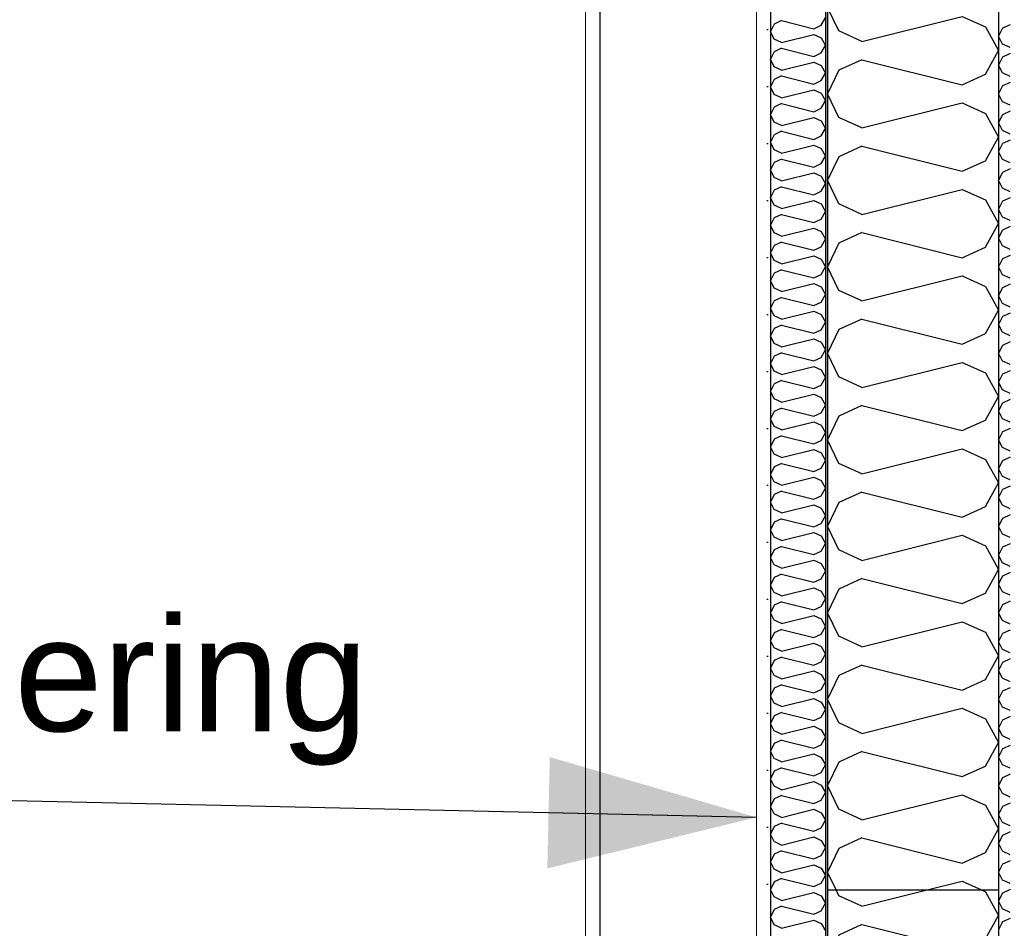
# Model space of a CAD drawing. Header units: millimetres. Extents: x -82116 to -59237, y -2070 to 13065.
# Tile 57 of 66: x -62187 to -61323, y 5186 to 5984. Entities that reach past the tile are written whole.
import ezdxf
from ezdxf.enums import TextEntityAlignment as Align

# ---------------------------------------------------------------- set-up
doc = ezdxf.new("R2010")
doc.units = ezdxf.units.MM
doc.header["$LTSCALE"] = 0.5
doc.header["$MEASUREMENT"] = 0
doc.linetypes.add('Akselinje', pattern=[1500, 1000, -200, 100, -200])
doc.linetypes.add('PLINE', pattern=[0])
for name, color, linetype in [('232- Ikke-bærende yttervegger', 7, 'Continuous'), ('232- Ikke-bærende yttervegger (Skravur)', 7, 'Continuous'), ('232- Ikke-bærende yttervegger (Skravur)(Nye konstruksjoner)', 7, 'Continuous'), ('232- Ikke-bærende yttervegger(Nye konstruksjoner)', 7, 'Continuous'), ('235- Utvendig kledning og overflate (Skravur)(Nye konstruksjoner)', 7, 'Continuous'), ('235- Utvendig kledning og overflate(Nye konstruksjoner)', 7, 'Continuous'), ('24-- Innervegger (Skravur)(Nye konstruksjoner)', 7, 'Continuous'), ('24-- Innervegger(Nye konstruksjoner)', 7, 'Continuous'), ('82-- Modullinjer', 7, 'Continuous'), ('832- Tekst bygning(Nye konstruksjoner)', 7, 'Continuous')]:
    doc.layers.add(name, color=color, linetype=linetype)
doc.layers.add('236- Innvendig kledning og overflate(Nye konstruksjoner)', color=7, linetype='Continuous', lineweight=0)
doc.styles.add('GENERATED_STYLE_1', font='arial.ttf')
doc.styles.add('GENERATED_STYLE_3', font='arial.ttf')
doc.dimstyles.new('GENERATED_STYLE__2', dxfattribs={"dimtxt": 0.18, "dimasz": 182.4, "dimexe": 0.18, "dimexo": 0.0625, "dimgap": 0, "dimtad": 0, "dimtih": 1, "dimtoh": 1, "dimdec": 4, "dimzin": 0, "dimdsep": 46, "dimcen": 0.09, "dimadec": 0, "dimazin": 0, "dimtfac": 1, "dimtdec": 4, "dimtmove": 0, "dimatfit": 3, "dimldrblk": 'ARROWHEAD_5', "dimfxl": 1, "dimtolj": 1, "dimtzin": 0, "dimarcsym": 0})
pattern_1 = [(270, (0, 0), (86.60254, 0), [0, -50]), (270, (43.3, -25), (86.60254, 0), [0, -50])]

# ---------------------------------------------------------------- blocks, each defined once
blk = doc.blocks.new('*X14')
at = {"layer": '232- Ikke-bærende yttervegger (Skravur)(Nye konstruksjoner)', "linetype": 'PLINE'}
for p, q in [((-61525.02, 5979.82), (-61528.16, 5973.19)), ((-61518.52, 5982.78), (-61525.02, 5979.82)), ((-61518.52, 5982.78), (-61490.36, 5975.74)), ((-61490.36, 5975.74), (-61483.86, 5978.7)), ((-61483.86, 5978.7), (-61480.16, 5985.33)), ((-61525.02, 5966.56), (-61528.16, 5973.19)), ((-61518.52, 5963.6), (-61490.36, 5970.64)), ((-61490.36, 5970.64), (-61483.86, 5967.68)), ((-61518.52, 5963.6), (-61525.02, 5966.56)), ((-61483.86, 5967.68), (-61480.16, 5961.05)), ((-61483.86, 5954.42), (-61480.16, 5961.05)), ((-61525.02, 5955.54), (-61528.16, 5948.91)), ((-61518.52, 5958.5), (-61525.02, 5955.54)), ((-61518.52, 5958.5), (-61490.36, 5951.46)), ((-61490.36, 5951.46), (-61483.86, 5954.42)), ((-61525.02, 5942.28), (-61528.16, 5948.91)), ((-61518.52, 5939.32), (-61490.36, 5946.36)), ((-61490.36, 5946.36), (-61483.86, 5943.4)), ((-61483.86, 5943.4), (-61480.16, 5936.77)), ((-61518.52, 5939.32), (-61525.02, 5942.28)), ((-61483.86, 5930.14), (-61480.16, 5936.77)), ((-61525.02, 5931.26), (-61528.16, 5924.63)), ((-61518.52, 5934.22), (-61525.02, 5931.26)), ((-61518.52, 5934.22), (-61490.36, 5927.18)), ((-61490.36, 5927.18), (-61483.86, 5930.14)), ((-61525.02, 5918), (-61528.16, 5924.63)), ((-61518.52, 5915.04), (-61525.02, 5918)), ((-61518.52, 5915.04), (-61490.36, 5922.08)), ((-61490.36, 5922.08), (-61483.86, 5919.12)), ((-61483.86, 5919.12), (-61480.16, 5912.49)), ((-61518.52, 5909.94), (-61525.02, 5906.98)), ((-61518.52, 5909.94), (-61490.36, 5902.9)), ((-61483.86, 5905.86), (-61480.16, 5912.49)), ((-61525.02, 5906.98), (-61528.16, 5900.35)), ((-61525.02, 5893.72), (-61528.16, 5900.35)), ((-61490.36, 5902.9), (-61483.86, 5905.86)), ((-61518.52, 5890.76), (-61525.02, 5893.72)), ((-61518.52, 5890.76), (-61490.36, 5897.8)), ((-61490.36, 5897.8), (-61483.86, 5894.84)), ((-61483.86, 5894.84), (-61480.16, 5888.21)), ((-61518.52, 5885.66), (-61525.02, 5882.7)), ((-61518.52, 5885.66), (-61490.36, 5878.62)), ((-61483.86, 5881.58), (-61480.16, 5888.21)), ((-61525.02, 5882.7), (-61528.16, 5876.07)), ((-61525.02, 5869.44), (-61528.16, 5876.07)), ((-61490.36, 5878.62), (-61483.86, 5881.58)), ((-61518.52, 5866.48), (-61525.02, 5869.44)), ((-61518.52, 5866.48), (-61490.36, 5873.52)), ((-61490.36, 5873.52), (-61483.86, 5870.56)), ((-61483.86, 5870.56), (-61480.16, 5863.93)), ((-61525.02, 5858.42), (-61528.16, 5851.79)), ((-61518.52, 5861.38), (-61525.02, 5858.42)), ((-61518.52, 5861.38), (-61490.36, 5854.34)), ((-61490.36, 5854.34), (-61483.86, 5857.3)), ((-61483.86, 5857.3), (-61480.16, 5863.93)), ((-61525.02, 5845.16), (-61528.16, 5851.79)), ((-61518.52, 5842.2), (-61490.36, 5849.24)), ((-61490.36, 5849.24), (-61483.86, 5846.28)), ((-61518.52, 5842.2), (-61525.02, 5845.16)), ((-61483.86, 5846.28), (-61480.16, 5839.65)), ((-61483.86, 5833.02), (-61480.16, 5839.65)), ((-61525.02, 5834.14), (-61528.16, 5827.51)), ((-61518.52, 5837.1), (-61525.02, 5834.14)), ((-61518.52, 5837.1), (-61490.36, 5830.06)), ((-61490.36, 5830.06), (-61483.86, 5833.02)), ((-61525.02, 5820.87), (-61528.16, 5827.51)), ((-61518.52, 5817.92), (-61490.36, 5824.95)), ((-61490.36, 5824.95), (-61483.86, 5822)), ((-61518.52, 5817.92), (-61525.02, 5820.87)), ((-61483.86, 5822), (-61480.16, 5815.36)), ((-61483.86, 5808.73), (-61480.16, 5815.36)), ((-61525.02, 5809.86), (-61528.16, 5803.22)), ((-61518.52, 5812.81), (-61525.02, 5809.86)), ((-61518.52, 5812.81), (-61490.36, 5805.77)), ((-61490.36, 5805.77), (-61483.86, 5808.73)), ((-61525.02, 5796.59), (-61528.16, 5803.22)), ((-61518.52, 5793.63), (-61525.02, 5796.59)), ((-61518.52, 5793.63), (-61490.36, 5800.67)), ((-61490.36, 5800.67), (-61483.86, 5797.71)), ((-61483.86, 5797.71), (-61480.16, 5791.08)), ((-61518.52, 5788.53), (-61525.02, 5785.57)), ((-61518.52, 5788.53), (-61490.36, 5781.49)), ((-61483.86, 5784.45), (-61480.16, 5791.08)), ((-61525.02, 5785.57), (-61528.16, 5778.94)), ((-61490.36, 5781.49), (-61483.86, 5784.45)), ((-61525.02, 5772.31), (-61528.16, 5778.94)), ((-61518.52, 5769.35), (-61525.02, 5772.31)), ((-61518.52, 5769.35), (-61490.36, 5776.39)), ((-61490.36, 5776.39), (-61483.86, 5773.43)), ((-61483.86, 5773.43), (-61480.16, 5766.8)), ((-61518.52, 5764.25), (-61525.02, 5761.29)), ((-61518.52, 5764.25), (-61490.36, 5757.21)), ((-61483.86, 5760.17), (-61480.16, 5766.8)), ((-61525.02, 5761.29), (-61528.16, 5754.66)), ((-61525.02, 5748.03), (-61528.16, 5754.66)), ((-61490.36, 5757.21), (-61483.86, 5760.17)), ((-61518.52, 5745.07), (-61525.02, 5748.03)), ((-61518.52, 5745.07), (-61490.36, 5752.11)), ((-61490.36, 5752.11), (-61483.86, 5749.15)), ((-61483.86, 5749.15), (-61480.16, 5742.52)), ((-61525.02, 5737.01), (-61528.16, 5730.38)), ((-61518.52, 5739.97), (-61525.02, 5737.01)), ((-61518.52, 5739.97), (-61490.36, 5732.93)), ((-61483.86, 5735.89), (-61480.16, 5742.52)), ((-61525.02, 5723.75), (-61528.16, 5730.38)), ((-61518.52, 5720.79), (-61490.36, 5727.83)), ((-61490.36, 5732.93), (-61483.86, 5735.89)), ((-61490.36, 5727.83), (-61483.86, 5724.87)), ((-61518.52, 5720.79), (-61525.02, 5723.75)), ((-61483.86, 5724.87), (-61480.16, 5718.24)), ((-61525.02, 5712.73), (-61528.16, 5706.1)), ((-61518.52, 5715.69), (-61525.02, 5712.73)), ((-61518.52, 5715.69), (-61490.36, 5708.65)), ((-61490.36, 5708.65), (-61483.86, 5711.61)), ((-61483.86, 5711.61), (-61480.16, 5718.24)), ((-61525.02, 5699.47), (-61528.16, 5706.1)), ((-61518.52, 5696.51), (-61490.36, 5703.55)), ((-61490.36, 5703.55), (-61483.86, 5700.59)), ((-61518.52, 5696.51), (-61525.02, 5699.47)), ((-61483.86, 5700.59), (-61480.16, 5693.96)), ((-61483.86, 5687.33), (-61480.16, 5693.96)), ((-61525.02, 5688.45), (-61528.16, 5681.82)), ((-61518.52, 5691.41), (-61525.02, 5688.45)), ((-61518.52, 5691.41), (-61490.36, 5684.37)), ((-61490.36, 5684.37), (-61483.86, 5687.33)), ((-61525.02, 5675.19), (-61528.16, 5681.82)), ((-61518.52, 5672.23), (-61490.36, 5679.27)), ((-61490.36, 5679.27), (-61483.86, 5676.31)), ((-61483.86, 5676.31), (-61480.16, 5669.68)), ((-61518.52, 5672.23), (-61525.02, 5675.19)), ((-61518.52, 5667.13), (-61525.02, 5664.17)), ((-61518.52, 5667.13), (-61490.36, 5660.09)), ((-61483.86, 5663.05), (-61480.16, 5669.68)), ((-61525.02, 5664.17), (-61528.16, 5657.54)), ((-61490.36, 5660.09), (-61483.86, 5663.05)), ((-61525.02, 5650.91), (-61528.16, 5657.54)), ((-61518.52, 5647.95), (-61525.02, 5650.91)), ((-61518.52, 5647.95), (-61490.36, 5654.99)), ((-61490.36, 5654.99), (-61483.86, 5652.03)), ((-61483.86, 5652.03), (-61480.16, 5645.4)), ((-61518.52, 5642.85), (-61525.02, 5639.89)), ((-61518.52, 5642.85), (-61490.36, 5635.81)), ((-61483.86, 5638.76), (-61480.16, 5645.4)), ((-61525.02, 5639.89), (-61528.16, 5633.26)), ((-61525.02, 5626.62), (-61528.16, 5633.26)), ((-61490.36, 5635.81), (-61483.86, 5638.76)), ((-61518.52, 5623.67), (-61525.02, 5626.62)), ((-61518.52, 5623.67), (-61490.36, 5630.7)), ((-61490.36, 5630.7), (-61483.86, 5627.75)), ((-61483.86, 5627.75), (-61480.16, 5621.11)), ((-61525.02, 5615.6), (-61528.16, 5608.97)), ((-61518.52, 5618.56), (-61525.02, 5615.6)), ((-61518.52, 5618.56), (-61490.36, 5611.52)), ((-61483.86, 5614.48), (-61480.16, 5621.11)), ((-61525.02, 5602.34), (-61528.16, 5608.97)), ((-61518.52, 5599.38), (-61490.36, 5606.42)), ((-61490.36, 5611.52), (-61483.86, 5614.48)), ((-61490.36, 5606.42), (-61483.86, 5603.46)), ((-61518.52, 5599.38), (-61525.02, 5602.34)), ((-61483.86, 5603.46), (-61480.16, 5596.83)), ((-61525.02, 5591.32), (-61528.16, 5584.69)), ((-61518.52, 5594.28), (-61525.02, 5591.32)), ((-61518.52, 5594.28), (-61490.36, 5587.24)), ((-61490.36, 5587.24), (-61483.86, 5590.2)), ((-61483.86, 5590.2), (-61480.16, 5596.83)), ((-61525.02, 5578.06), (-61528.16, 5584.69)), ((-61518.52, 5575.1), (-61490.36, 5582.14)), ((-61490.36, 5582.14), (-61483.86, 5579.18)), ((-61518.52, 5575.1), (-61525.02, 5578.06)), ((-61483.86, 5579.18), (-61480.16, 5572.55)), ((-61483.86, 5565.92), (-61480.16, 5572.55)), ((-61525.02, 5567.04), (-61528.16, 5560.41)), ((-61518.52, 5570), (-61525.02, 5567.04)), ((-61518.52, 5570), (-61490.36, 5562.96)), ((-61490.36, 5562.96), (-61483.86, 5565.92)), ((-61525.02, 5553.78), (-61528.16, 5560.41)), ((-61518.52, 5550.82), (-61490.36, 5557.86)), ((-61490.36, 5557.86), (-61483.86, 5554.9)), ((-61483.86, 5554.9), (-61480.16, 5548.27)), ((-61518.52, 5550.82), (-61525.02, 5553.78)), ((-61483.86, 5541.64), (-61480.16, 5548.27)), ((-61525.02, 5542.76), (-61528.16, 5536.13)), ((-61518.52, 5545.72), (-61525.02, 5542.76)), ((-61518.52, 5545.72), (-61490.36, 5538.68)), ((-61490.36, 5538.68), (-61483.86, 5541.64)), ((-61525.02, 5529.5), (-61528.16, 5536.13)), ((-61518.52, 5526.54), (-61525.02, 5529.5)), ((-61518.52, 5526.54), (-61490.36, 5533.58)), ((-61490.36, 5533.58), (-61483.86, 5530.62)), ((-61483.86, 5530.62), (-61480.16, 5523.99)), ((-61518.52, 5521.44), (-61525.02, 5518.48)), ((-61518.52, 5521.44), (-61490.36, 5514.4)), ((-61483.86, 5517.36), (-61480.16, 5523.99)), ((-61525.02, 5518.48), (-61528.16, 5511.85)), ((-61525.02, 5505.22), (-61528.16, 5511.85)), ((-61490.36, 5514.4), (-61483.86, 5517.36)), ((-61518.52, 5502.26), (-61525.02, 5505.22)), ((-61518.52, 5502.26), (-61490.36, 5509.3)), ((-61490.36, 5509.3), (-61483.86, 5506.34)), ((-61483.86, 5506.34), (-61480.16, 5499.71)), ((-61525.02, 5494.2), (-61528.16, 5487.57)), ((-61518.52, 5497.16), (-61525.02, 5494.2)), ((-61518.52, 5497.16), (-61490.36, 5490.12)), ((-61483.86, 5493.08), (-61480.16, 5499.71)), ((-61525.02, 5480.94), (-61528.16, 5487.57)), ((-61490.36, 5490.12), (-61483.86, 5493.08)), ((-61518.52, 5477.98), (-61525.02, 5480.94)), ((-61518.52, 5477.98), (-61490.36, 5485.02)), ((-61490.36, 5485.02), (-61483.86, 5482.06)), ((-61483.86, 5482.06), (-61480.16, 5475.43)), ((-61525.02, 5469.92), (-61528.16, 5463.29)), ((-61518.52, 5472.88), (-61525.02, 5469.92)), ((-61518.52, 5472.88), (-61490.36, 5465.84)), ((-61490.36, 5465.84), (-61483.86, 5468.8)), ((-61483.86, 5468.8), (-61480.16, 5475.43)), ((-61525.02, 5456.66), (-61528.16, 5463.29)), ((-61518.52, 5453.7), (-61490.36, 5460.74)), ((-61490.36, 5460.74), (-61483.86, 5457.78)), ((-61518.52, 5453.7), (-61525.02, 5456.66)), ((-61483.86, 5457.78), (-61480.16, 5451.15)), ((-61483.86, 5444.51), (-61480.16, 5451.15)), ((-61525.02, 5445.64), (-61528.16, 5439.01)), ((-61518.52, 5448.59), (-61525.02, 5445.64)), ((-61518.52, 5448.59), (-61490.36, 5441.56)), ((-61490.36, 5441.56), (-61483.86, 5444.51)), ((-61525.02, 5432.37), (-61528.16, 5439.01)), ((-61518.52, 5429.42), (-61490.36, 5436.45)), ((-61490.36, 5436.45), (-61483.86, 5433.5)), ((-61518.52, 5429.42), (-61525.02, 5432.37)), ((-61483.86, 5433.5), (-61480.16, 5426.86)), ((-61483.86, 5420.23), (-61480.16, 5426.86)), ((-61525.02, 5421.35), (-61528.16, 5414.72)), ((-61518.52, 5424.31), (-61525.02, 5421.35)), ((-61518.52, 5424.31), (-61490.36, 5417.27)), ((-61490.36, 5417.27), (-61483.86, 5420.23)), ((-61525.02, 5408.09), (-61528.16, 5414.72)), ((-61518.52, 5405.13), (-61525.02, 5408.09)), ((-61518.52, 5405.13), (-61490.36, 5412.17)), ((-61490.36, 5412.17), (-61483.86, 5409.21)), ((-61483.86, 5409.21), (-61480.16, 5402.58)), ((-61518.52, 5400.03), (-61525.02, 5397.07)), ((-61518.52, 5400.03), (-61490.36, 5392.99)), ((-61483.86, 5395.95), (-61480.16, 5402.58)), ((-61525.02, 5397.07), (-61528.16, 5390.44)), ((-61525.02, 5383.81), (-61528.16, 5390.44)), ((-61490.36, 5392.99), (-61483.86, 5395.95)), ((-61518.52, 5380.85), (-61525.02, 5383.81)), ((-61518.52, 5380.85), (-61490.36, 5387.89)), ((-61490.36, 5387.89), (-61483.86, 5384.93)), ((-61483.86, 5384.93), (-61480.16, 5378.3)), ((-61518.52, 5375.75), (-61525.02, 5372.79)), ((-61518.52, 5375.75), (-61490.36, 5368.71)), ((-61483.86, 5371.67), (-61480.16, 5378.3)), ((-61525.02, 5372.79), (-61528.16, 5366.16)), ((-61525.02, 5359.53), (-61528.16, 5366.16)), ((-61490.36, 5368.71), (-61483.86, 5371.67)), ((-61518.52, 5356.57), (-61525.02, 5359.53)), ((-61518.52, 5356.57), (-61490.36, 5363.61)), ((-61490.36, 5363.61), (-61483.86, 5360.65)), ((-61483.86, 5360.65), (-61480.16, 5354.02)), ((-61525.02, 5348.51), (-61528.16, 5341.88)), ((-61518.52, 5351.47), (-61525.02, 5348.51)), ((-61518.52, 5351.47), (-61490.36, 5344.43)), ((-61490.36, 5344.43), (-61483.86, 5347.39)), ((-61483.86, 5347.39), (-61480.16, 5354.02)), ((-61525.02, 5335.25), (-61528.16, 5341.88)), ((-61518.52, 5332.29), (-61490.36, 5339.33)), ((-61490.36, 5339.33), (-61483.86, 5336.37)), ((-61518.52, 5332.29), (-61525.02, 5335.25)), ((-61483.86, 5336.37), (-61480.16, 5329.74)), ((-61525.02, 5324.23), (-61528.16, 5317.6)), ((-61518.52, 5327.19), (-61525.02, 5324.23)), ((-61518.52, 5327.19), (-61490.36, 5320.15)), ((-61490.36, 5320.15), (-61483.86, 5323.11)), ((-61483.86, 5323.11), (-61480.16, 5329.74)), ((-61525.02, 5310.97), (-61528.16, 5317.6)), ((-61518.52, 5308.01), (-61490.36, 5315.05)), ((-61490.36, 5315.05), (-61483.86, 5312.09)), ((-61518.52, 5308.01), (-61525.02, 5310.97)), ((-61483.86, 5312.09), (-61480.16, 5305.46)), ((-61483.86, 5298.83), (-61480.16, 5305.46)), ((-61525.02, 5299.95), (-61528.16, 5293.32)), ((-61518.52, 5302.91), (-61525.02, 5299.95)), ((-61518.52, 5302.91), (-61490.36, 5295.87)), ((-61490.36, 5295.87), (-61483.86, 5298.83)), ((-61525.02, 5286.69), (-61528.16, 5293.32)), ((-61518.52, 5283.73), (-61490.36, 5290.77)), ((-61490.36, 5290.77), (-61483.86, 5287.81)), ((-61483.86, 5287.81), (-61480.16, 5281.18)), ((-61518.52, 5283.73), (-61525.02, 5286.69)), ((-61518.52, 5278.63), (-61525.02, 5275.67)), ((-61518.52, 5278.63), (-61490.36, 5271.59)), ((-61483.86, 5274.55), (-61480.16, 5281.18)), ((-61525.02, 5275.67), (-61528.16, 5269.04)), ((-61490.36, 5271.59), (-61483.86, 5274.55)), ((-61525.02, 5262.41), (-61528.16, 5269.04)), ((-61518.52, 5259.45), (-61525.02, 5262.41)), ((-61518.52, 5259.45), (-61490.36, 5266.49)), ((-61490.36, 5266.49), (-61483.86, 5263.53)), ((-61483.86, 5263.53), (-61480.16, 5256.9)), ((-61518.52, 5254.34), (-61525.02, 5251.39)), ((-61518.52, 5254.34), (-61490.36, 5247.31)), ((-61483.86, 5250.26), (-61480.16, 5256.9)), ((-61525.02, 5251.39), (-61528.16, 5244.75)), ((-61525.02, 5238.12), (-61528.16, 5244.75)), ((-61490.36, 5247.31), (-61483.86, 5250.26)), ((-61518.52, 5235.16), (-61525.02, 5238.12)), ((-61518.52, 5235.16), (-61490.36, 5242.2)), ((-61490.36, 5242.2), (-61483.86, 5239.25)), ((-61483.86, 5239.25), (-61480.16, 5232.61)), ((-61525.02, 5227.1), (-61528.16, 5220.47)), ((-61518.52, 5230.06), (-61525.02, 5227.1)), ((-61518.52, 5230.06), (-61490.36, 5223.02)), ((-61483.86, 5225.98), (-61480.16, 5232.61)), ((-61525.02, 5213.84), (-61528.16, 5220.47)), ((-61518.52, 5210.88), (-61490.36, 5217.92)), ((-61490.36, 5223.02), (-61483.86, 5225.98)), ((-61490.36, 5217.92), (-61483.86, 5214.96)), ((-61518.52, 5210.88), (-61525.02, 5213.84)), ((-61483.86, 5214.96), (-61480.16, 5208.33)), ((-61525.02, 5202.82), (-61528.16, 5196.19)), ((-61518.52, 5205.78), (-61525.02, 5202.82)), ((-61518.52, 5205.78), (-61490.36, 5198.74)), ((-61490.36, 5198.74), (-61483.86, 5201.7)), ((-61483.86, 5201.7), (-61480.16, 5208.33)), ((-61525.02, 5189.56), (-61528.16, 5196.19)), ((-61518.52, 5186.6), (-61490.36, 5193.64)), ((-61490.36, 5193.64), (-61483.86, 5190.68)), ((-61518.52, 5186.6), (-61525.02, 5189.56)), ((-61483.86, 5190.68), (-61480.16, 5184.05))]:
    blk.add_line(p, q, dxfattribs=at)
blk = doc.blocks.new('*X16')
at = {"layer": '232- Ikke-bærende yttervegger (Skravur)', "linetype": 'PLINE'}
for p, q in [((-61468.35, 5214.93), (-61470.75, 5220)), ((-61448.03, 5205.68), (-61390.76, 5220)), ((-61343.17, 5220), (-61339.72, 5218.43)), ((-61339.72, 5218.43), (-61328.16, 5197.71)), ((-61448.03, 5205.68), (-61468.35, 5214.93)), ((-61339.72, 5176.99), (-61328.16, 5197.71)), ((-61448.03, 5189.74), (-61468.35, 5180.49)), ((-61448.03, 5189.74), (-61360.04, 5167.74)), ((-61468.35, 5180.49), (-61478.16, 5159.77)), ((-61360.04, 5167.74), (-61339.72, 5176.99)), ((-61468.35, 5139.05), (-61478.16, 5159.77)), ((-61448.03, 5129.8), (-61360.04, 5151.8)), ((-61360.04, 5151.8), (-61339.72, 5142.55)), ((-61339.72, 5142.55), (-61328.16, 5121.83)), ((-61448.03, 5129.8), (-61468.35, 5139.05)), ((-61339.72, 5101.11), (-61328.16, 5121.83)), ((-61448.03, 5113.86), (-61468.35, 5104.61)), ((-61448.03, 5113.86), (-61360.04, 5091.86)), ((-61468.35, 5104.61), (-61478.16, 5083.89)), ((-61360.04, 5091.86), (-61339.72, 5101.11)), ((-61468.35, 5063.17), (-61478.16, 5083.89)), ((-61448.03, 5053.92), (-61360.04, 5075.92)), ((-61360.04, 5075.92), (-61339.72, 5066.67)), ((-61448.03, 5053.92), (-61468.35, 5063.17)), ((-61339.72, 5066.67), (-61328.16, 5045.95)), ((-61339.72, 5025.23), (-61328.16, 5045.95)), ((-61448.03, 5037.98), (-61468.35, 5028.73)), ((-61448.03, 5037.98), (-61360.04, 5015.98)), ((-61468.35, 5028.73), (-61478.16, 5008.01)), ((-61360.04, 5015.98), (-61339.72, 5025.23)), ((-61468.35, 4987.29), (-61478.16, 5008.01)), ((-61448.03, 4978.04), (-61360.04, 5000.04)), ((-61360.04, 5000.04), (-61339.72, 4990.79)), ((-61448.03, 4978.04), (-61468.35, 4987.29)), ((-61339.72, 4990.79), (-61328.16, 4970.07)), ((-61339.72, 4949.35), (-61328.16, 4970.07)), ((-61448.03, 4962.1), (-61468.35, 4952.86)), ((-61448.03, 4962.1), (-61360.04, 4940.1)), ((-61468.35, 4952.86), (-61478.16, 4932.13)), ((-61360.04, 4940.1), (-61339.72, 4949.35)), ((-61468.35, 4911.41), (-61478.16, 4932.13)), ((-61448.03, 4902.16), (-61360.04, 4924.16)), ((-61360.04, 4924.16), (-61339.72, 4914.92)), ((-61448.03, 4902.16), (-61468.35, 4911.41)), ((-61339.72, 4914.92), (-61328.16, 4894.19)), ((-61339.72, 4873.47), (-61328.16, 4894.19)), ((-61448.03, 4886.22), (-61468.35, 4876.98)), ((-61448.03, 4886.22), (-61360.04, 4864.23)), ((-61468.35, 4876.98), (-61478.16, 4856.25)), ((-61360.04, 4864.23), (-61339.72, 4873.47)), ((-61468.35, 4835.53), (-61478.16, 4856.25)), ((-61448.03, 4826.29), (-61360.04, 4848.28)), ((-61360.04, 4848.28), (-61339.72, 4839.04)), ((-61339.72, 4839.04), (-61328.16, 4818.32)), ((-61448.03, 4826.29), (-61468.35, 4835.53)), ((-61339.72, 4797.59), (-61328.16, 4818.32)), ((-61448.03, 4810.34), (-61468.35, 4801.1)), ((-61448.03, 4810.34), (-61360.04, 4788.35)), ((-61468.35, 4801.1), (-61478.16, 4780.38)), ((-61360.04, 4788.35), (-61339.72, 4797.59)), ((-61468.35, 4759.65), (-61478.16, 4780.38)), ((-61448.03, 4750.41), (-61360.04, 4772.4)), ((-61360.04, 4772.4), (-61339.72, 4763.16)), ((-61339.72, 4763.16), (-61328.16, 4742.44)), ((-61448.03, 4750.41), (-61468.35, 4759.65)), ((-61448.03, 4734.47), (-61468.35, 4725.22)), ((-61448.03, 4734.47), (-61360.04, 4712.47)), ((-61339.72, 4721.71), (-61328.16, 4742.44)), ((-61468.35, 4725.22), (-61478.16, 4704.5)), ((-61360.04, 4712.47), (-61339.72, 4721.71)), ((-61468.35, 4683.77), (-61478.16, 4704.5)), ((-61448.03, 4674.53), (-61360.04, 4696.53)), ((-61360.04, 4696.53), (-61339.72, 4687.28)), ((-61448.03, 4674.53), (-61468.35, 4683.77)), ((-61339.72, 4687.28), (-61328.16, 4666.56)), ((-61339.72, 4645.84), (-61328.16, 4666.56)), ((-61448.03, 4658.59), (-61468.35, 4649.34)), ((-61448.03, 4658.59), (-61360.04, 4636.59)), ((-61468.35, 4649.34), (-61478.16, 4628.62)), ((-61360.04, 4636.59), (-61339.72, 4645.84)), ((-61468.35, 4607.9), (-61478.16, 4628.62)), ((-61448.03, 4598.65), (-61360.04, 4620.65)), ((-61360.04, 4620.65), (-61339.72, 4611.4)), ((-61448.03, 4598.65), (-61468.35, 4607.9)), ((-61339.72, 4611.4), (-61328.16, 4590.68)), ((-61339.72, 4569.96), (-61328.16, 4590.68)), ((-61448.03, 4582.71), (-61468.35, 4573.46)), ((-61448.03, 4582.71), (-61360.04, 4560.71)), ((-61468.35, 4573.46), (-61478.16, 4552.74)), ((-61360.04, 4560.71), (-61339.72, 4569.96)), ((-61468.35, 4532.02), (-61478.16, 4552.74)), ((-61448.03, 4522.77), (-61360.04, 4544.77)), ((-61360.04, 4544.77), (-61339.72, 4535.52)), ((-61339.72, 4535.52), (-61328.16, 4514.8)), ((-61448.03, 4522.77), (-61468.35, 4532.02)), ((-61339.72, 4494.08), (-61328.16, 4514.8)), ((-61448.03, 4506.83), (-61468.35, 4497.58)), ((-61448.03, 4506.83), (-61360.04, 4484.83)), ((-61468.35, 4497.58), (-61478.16, 4476.86)), ((-61360.04, 4484.83), (-61339.72, 4494.08)), ((-61468.35, 4456.14), (-61478.16, 4476.86)), ((-61448.03, 4446.89), (-61360.04, 4468.89)), ((-61360.04, 4468.89), (-61339.72, 4459.64)), ((-61339.72, 4459.64), (-61328.16, 4438.92)), ((-61448.03, 4446.89), (-61468.35, 4456.14)), ((-61339.72, 4418.2), (-61328.16, 4438.92)), ((-61448.03, 4430.95), (-61468.35, 4421.7)), ((-61448.03, 4430.95), (-61360.04, 4408.95)), ((-61468.35, 4421.7), (-61478.16, 4400.98)), ((-61360.04, 4408.95), (-61339.72, 4418.2)), ((-61468.35, 4380.26), (-61478.16, 4400.98)), ((-61448.03, 4371.01), (-61360.04, 4393.01)), ((-61360.04, 4393.01), (-61339.72, 4383.76)), ((-61448.03, 4371.01), (-61468.35, 4380.26)), ((-61339.72, 4383.76), (-61328.16, 4363.04)), ((-61339.72, 4342.32), (-61328.16, 4363.04)), ((-61448.03, 4355.07), (-61468.35, 4345.82)), ((-61448.03, 4355.07), (-61360.04, 4333.07)), ((-61468.35, 4345.82), (-61478.16, 4325.1)), ((-61360.04, 4333.07), (-61339.72, 4342.32)), ((-61468.35, 4304.38), (-61478.16, 4325.1)), ((-61448.03, 4295.13), (-61360.04, 4317.13)), ((-61360.04, 4317.13), (-61339.72, 4307.88)), ((-61448.03, 4295.13), (-61468.35, 4304.38)), ((-61339.72, 4307.88), (-61328.16, 4287.16)), ((-61339.72, 4266.44), (-61328.16, 4287.16)), ((-61448.03, 4279.19), (-61468.35, 4269.94)), ((-61448.03, 4279.19), (-61360.04, 4257.19)), ((-61468.35, 4269.94), (-61478.16, 4249.22)), ((-61360.04, 4257.19), (-61339.72, 4266.44)), ((-61468.35, 4228.5), (-61478.16, 4249.22)), ((-61448.03, 4219.25), (-61360.04, 4241.25)), ((-61360.04, 4241.25), (-61339.72, 4232)), ((-61448.03, 4219.25), (-61468.35, 4228.5)), ((-61339.72, 4232), (-61328.16, 4211.28)), ((-61339.72, 4190.56), (-61328.16, 4211.28)), ((-61448.03, 4203.31), (-61468.35, 4194.07)), ((-61448.03, 4203.31), (-61360.04, 4181.31)), ((-61468.35, 4194.07), (-61478.16, 4173.34)), ((-61360.04, 4181.31), (-61339.72, 4190.56)), ((-61468.35, 4152.62), (-61478.16, 4173.34)), ((-61448.03, 4143.38), (-61360.04, 4165.37)), ((-61360.04, 4165.37), (-61339.72, 4156.13)), ((-61339.72, 4156.13), (-61328.16, 4135.4)), ((-61448.03, 4143.38), (-61468.35, 4152.62)), ((-61339.72, 4114.68), (-61328.16, 4135.4)), ((-61448.03, 4127.43), (-61468.35, 4118.19)), ((-61448.03, 4127.43), (-61360.04, 4105.44)), ((-61468.35, 4118.19), (-61478.16, 4097.46)), ((-61360.04, 4105.44), (-61339.72, 4114.68)), ((-61468.35, 4076.74), (-61478.16, 4097.46)), ((-61448.03, 4067.5), (-61360.04, 4089.49)), ((-61360.04, 4089.49), (-61339.72, 4080.25)), ((-61339.72, 4080.25), (-61328.16, 4059.53)), ((-61448.03, 4067.5), (-61468.35, 4076.74)), ((-61448.03, 4051.55), (-61468.35, 4042.31)), ((-61448.03, 4051.55), (-61360.04, 4029.56)), ((-61339.72, 4038.8), (-61328.16, 4059.53)), ((-61468.35, 4042.31), (-61478.16, 4021.59)), ((-61360.04, 4029.56), (-61339.72, 4038.8)), ((-61468.35, 4000.86), (-61478.16, 4021.59)), ((-61448.03, 3991.62), (-61360.04, 4013.61)), ((-61360.04, 4013.61), (-61339.72, 4004.37)), ((-61448.03, 3991.62), (-61468.35, 4000.86)), ((-61339.72, 4004.37), (-61328.16, 3983.65)), ((-61339.72, 3962.92), (-61328.16, 3983.65)), ((-61448.03, 3975.68), (-61468.35, 3966.43)), ((-61448.03, 3975.68), (-61360.04, 3953.68)), ((-61468.35, 3966.43), (-61478.16, 3945.71)), ((-61360.04, 3953.68), (-61339.72, 3962.92)), ((-61468.35, 3924.99), (-61478.16, 3945.71)), ((-61448.03, 3915.74), (-61360.04, 3937.74)), ((-61360.04, 3937.74), (-61339.72, 3928.49)), ((-61448.03, 3915.74), (-61468.35, 3924.99)), ((-61339.72, 3928.49), (-61328.16, 3907.77)), ((-61339.72, 3887.05), (-61328.16, 3907.77)), ((-61448.03, 3899.8), (-61468.35, 3890.55)), ((-61448.03, 3899.8), (-61360.04, 3877.8)), ((-61468.35, 3890.55), (-61478.16, 3869.83)), ((-61360.04, 3877.8), (-61339.72, 3887.05)), ((-61468.35, 3849.11), (-61478.16, 3869.83)), ((-61448.03, 3839.86), (-61360.04, 3861.86)), ((-61360.04, 3861.86), (-61339.72, 3852.61)), ((-61448.03, 3839.86), (-61468.35, 3849.11)), ((-61339.72, 3852.61), (-61328.16, 3831.89)), ((-61339.72, 3811.17), (-61328.16, 3831.89)), ((-61448.03, 3823.92), (-61468.35, 3814.67)), ((-61448.03, 3823.92), (-61360.04, 3801.92)), ((-61468.35, 3814.67), (-61478.16, 3793.95)), ((-61360.04, 3801.92), (-61339.72, 3811.17)), ((-61468.35, 3773.23), (-61478.16, 3793.95)), ((-61448.03, 3763.98), (-61360.04, 3785.98)), ((-61360.04, 3785.98), (-61339.72, 3776.73)), ((-61339.72, 3776.73), (-61328.16, 3756.01)), ((-61448.03, 3763.98), (-61468.35, 3773.23)), ((-61339.72, 3735.29), (-61328.16, 3756.01)), ((-61448.03, 3748.04), (-61453.16, 3745.71)), ((-61448.03, 3748.04), (-61360.04, 3726.04)), ((-61360.04, 3726.04), (-61339.72, 3735.29)), ((-61400.44, 3700), (-61360.04, 3710.1)), ((-61360.04, 3710.1), (-61339.72, 3700.85)), ((-61339.72, 3700.85), (-61339.25, 3700))]:
    blk.add_line(p, q, dxfattribs=at)
blk = doc.blocks.new('*X30')
at = {"layer": '235- Utvendig kledning og overflate (Skravur)(Nye konstruksjoner)', "linetype": 'PLINE'}
for p, q in [((-61318.12, 5979.14), (-61324.89, 5976.05)), ((-61324.89, 5976.05), (-61328.16, 5969.15)), ((-61324.89, 5962.24), (-61328.16, 5969.15)), ((-61318.12, 5959.16), (-61324.89, 5962.24)), ((-61318.12, 5953.84), (-61324.89, 5950.76)), ((-61324.89, 5950.76), (-61328.16, 5943.85)), ((-61324.89, 5936.95), (-61328.16, 5943.85)), ((-61318.12, 5933.86), (-61324.89, 5936.95)), ((-61318.12, 5928.55), (-61324.89, 5925.47)), ((-61324.89, 5925.47), (-61328.16, 5918.56)), ((-61324.89, 5911.65), (-61328.16, 5918.56)), ((-61318.12, 5908.57), (-61324.89, 5911.65)), ((-61324.89, 5900.17), (-61328.16, 5893.27)), ((-61318.12, 5903.26), (-61324.89, 5900.17)), ((-61324.89, 5886.36), (-61328.16, 5893.27)), ((-61318.12, 5883.28), (-61324.89, 5886.36)), ((-61324.89, 5874.88), (-61328.16, 5867.97)), ((-61318.12, 5877.96), (-61324.89, 5874.88)), ((-61324.89, 5861.07), (-61328.16, 5867.97)), ((-61318.12, 5857.98), (-61324.89, 5861.07)), ((-61324.89, 5849.59), (-61328.16, 5842.68)), ((-61318.12, 5852.67), (-61324.89, 5849.59)), ((-61324.89, 5835.77), (-61328.16, 5842.68)), ((-61318.12, 5832.69), (-61324.89, 5835.77)), ((-61324.89, 5824.3), (-61328.16, 5817.39)), ((-61318.12, 5827.38), (-61324.89, 5824.3)), ((-61324.89, 5810.48), (-61328.16, 5817.39)), ((-61318.12, 5807.4), (-61324.89, 5810.48)), ((-61324.89, 5799), (-61328.16, 5792.1)), ((-61318.12, 5802.08), (-61324.89, 5799)), ((-61324.89, 5785.19), (-61328.16, 5792.1)), ((-61318.12, 5782.11), (-61324.89, 5785.19)), ((-61324.89, 5773.71), (-61328.16, 5766.8)), ((-61318.12, 5776.79), (-61324.89, 5773.71)), ((-61324.89, 5759.89), (-61328.16, 5766.8)), ((-61318.12, 5756.81), (-61324.89, 5759.89)), ((-61324.89, 5748.42), (-61328.16, 5741.51)), ((-61318.12, 5751.5), (-61324.89, 5748.42)), ((-61324.89, 5734.6), (-61328.16, 5741.51)), ((-61318.12, 5731.52), (-61324.89, 5734.6)), ((-61324.89, 5723.12), (-61328.16, 5716.22)), ((-61318.12, 5726.21), (-61324.89, 5723.12)), ((-61324.89, 5709.31), (-61328.16, 5716.22)), ((-61318.12, 5706.23), (-61324.89, 5709.31)), ((-61324.89, 5697.83), (-61328.16, 5690.92)), ((-61318.12, 5700.91), (-61324.89, 5697.83)), ((-61324.89, 5684.02), (-61328.16, 5690.92)), ((-61318.12, 5680.93), (-61324.89, 5684.02)), ((-61318.12, 5675.62), (-61324.89, 5672.54)), ((-61324.89, 5672.54), (-61328.16, 5665.63)), ((-61324.89, 5658.72), (-61328.16, 5665.63)), ((-61318.12, 5655.64), (-61324.89, 5658.72)), ((-61318.12, 5650.33), (-61324.89, 5647.24)), ((-61324.89, 5647.24), (-61328.16, 5640.34)), ((-61324.89, 5633.43), (-61328.16, 5640.34)), ((-61318.12, 5630.35), (-61324.89, 5633.43)), ((-61318.12, 5625.03), (-61324.89, 5621.95)), ((-61324.89, 5621.95), (-61328.16, 5615.04)), ((-61324.89, 5608.14), (-61328.16, 5615.04)), ((-61318.12, 5605.05), (-61324.89, 5608.14)), ((-61318.12, 5599.74), (-61324.89, 5596.66)), ((-61324.89, 5596.66), (-61328.16, 5589.75)), ((-61324.89, 5582.84), (-61328.16, 5589.75)), ((-61318.12, 5579.76), (-61324.89, 5582.84)), ((-61318.12, 5574.45), (-61324.89, 5571.37)), ((-61324.89, 5571.37), (-61328.16, 5564.46)), ((-61324.89, 5557.55), (-61328.16, 5564.46)), ((-61318.12, 5554.47), (-61324.89, 5557.55)), ((-61324.89, 5546.07), (-61328.16, 5539.17)), ((-61318.12, 5549.15), (-61324.89, 5546.07)), ((-61324.89, 5532.26), (-61328.16, 5539.17)), ((-61318.12, 5529.18), (-61324.89, 5532.26)), ((-61324.89, 5520.78), (-61328.16, 5513.87)), ((-61318.12, 5523.86), (-61324.89, 5520.78)), ((-61324.89, 5506.97), (-61328.16, 5513.87)), ((-61318.12, 5503.88), (-61324.89, 5506.97)), ((-61324.89, 5495.49), (-61328.16, 5488.58)), ((-61318.12, 5498.57), (-61324.89, 5495.49)), ((-61324.89, 5481.67), (-61328.16, 5488.58)), ((-61318.12, 5478.59), (-61324.89, 5481.67)), ((-61324.89, 5470.19), (-61328.16, 5463.29)), ((-61318.12, 5473.28), (-61324.89, 5470.19)), ((-61324.89, 5456.38), (-61328.16, 5463.29)), ((-61318.12, 5453.3), (-61324.89, 5456.38)), ((-61324.89, 5444.9), (-61328.16, 5437.99)), ((-61318.12, 5447.98), (-61324.89, 5444.9)), ((-61324.89, 5431.09), (-61328.16, 5437.99)), ((-61318.12, 5428), (-61324.89, 5431.09)), ((-61324.89, 5419.61), (-61328.16, 5412.7)), ((-61318.12, 5422.69), (-61324.89, 5419.61)), ((-61324.89, 5405.79), (-61328.16, 5412.7)), ((-61318.12, 5402.71), (-61324.89, 5405.79)), ((-61324.89, 5394.31), (-61328.16, 5387.41)), ((-61318.12, 5397.4), (-61324.89, 5394.31)), ((-61324.89, 5380.5), (-61328.16, 5387.41)), ((-61318.12, 5377.42), (-61324.89, 5380.5)), ((-61324.89, 5369.02), (-61328.16, 5362.11)), ((-61318.12, 5372.1), (-61324.89, 5369.02)), ((-61324.89, 5355.21), (-61328.16, 5362.11)), ((-61318.12, 5352.12), (-61324.89, 5355.21)), ((-61324.89, 5343.73), (-61328.16, 5336.82)), ((-61318.12, 5346.81), (-61324.89, 5343.73)), ((-61324.89, 5329.91), (-61328.16, 5336.82)), ((-61318.12, 5326.83), (-61324.89, 5329.91)), ((-61318.12, 5321.52), (-61324.89, 5318.44)), ((-61324.89, 5318.44), (-61328.16, 5311.53)), ((-61324.89, 5304.62), (-61328.16, 5311.53)), ((-61318.12, 5301.54), (-61324.89, 5304.62)), ((-61318.12, 5296.22), (-61324.89, 5293.14)), ((-61324.89, 5293.14), (-61328.16, 5286.24)), ((-61324.89, 5279.33), (-61328.16, 5286.24)), ((-61318.12, 5276.25), (-61324.89, 5279.33)), ((-61318.12, 5270.93), (-61324.89, 5267.85)), ((-61324.89, 5267.85), (-61328.16, 5260.94)), ((-61324.89, 5254.04), (-61328.16, 5260.94)), ((-61318.12, 5250.95), (-61324.89, 5254.04)), ((-61318.12, 5245.64), (-61324.89, 5242.56)), ((-61324.89, 5242.56), (-61328.16, 5235.65)), ((-61324.89, 5228.74), (-61328.16, 5235.65)), ((-61318.12, 5225.66), (-61324.89, 5228.74)), ((-61318.12, 5220.35), (-61324.89, 5217.26)), ((-61324.89, 5217.26), (-61328.16, 5210.36)), ((-61324.89, 5203.45), (-61328.16, 5210.36)), ((-61318.12, 5200.37), (-61324.89, 5203.45)), ((-61324.89, 5191.97), (-61328.16, 5185.06)), ((-61318.12, 5195.05), (-61324.89, 5191.97))]:
    blk.add_line(p, q, dxfattribs=at)
blk = doc.blocks.new('*X40')
at = {"layer": '232- Ikke-bærende yttervegger (Skravur)(Nye konstruksjoner)', "linetype": 'PLINE'}
for p, q in [((-61448.03, 6116.23), (-61456.32, 6120)), ((-61448.03, 6116.23), (-61432.95, 6120)), ((-61334.71, 6120), (-61328.16, 6108.26)), ((-61339.72, 6087.54), (-61328.16, 6108.26)), ((-61448.03, 6100.29), (-61468.35, 6091.04)), ((-61448.03, 6100.29), (-61360.04, 6078.29)), ((-61468.35, 6091.04), (-61478.16, 6070.32)), ((-61360.04, 6078.29), (-61339.72, 6087.54)), ((-61468.35, 6049.6), (-61478.16, 6070.32)), ((-61448.03, 6040.35), (-61360.04, 6062.35)), ((-61360.04, 6062.35), (-61339.72, 6053.1)), ((-61448.03, 6040.35), (-61468.35, 6049.6)), ((-61339.72, 6053.1), (-61328.16, 6032.38)), ((-61339.72, 6011.66), (-61328.16, 6032.38)), ((-61448.03, 6024.41), (-61468.35, 6015.16)), ((-61448.03, 6024.41), (-61360.04, 6002.41)), ((-61468.35, 6015.16), (-61478.16, 5994.44)), ((-61360.04, 6002.41), (-61339.72, 6011.66)), ((-61468.35, 5973.72), (-61478.16, 5994.44)), ((-61448.03, 5964.47), (-61360.04, 5986.47)), ((-61360.04, 5986.47), (-61339.72, 5977.22)), ((-61448.03, 5964.47), (-61468.35, 5973.72)), ((-61339.72, 5977.22), (-61328.16, 5956.5)), ((-61339.72, 5935.78), (-61328.16, 5956.5)), ((-61448.03, 5948.53), (-61468.35, 5939.28)), ((-61448.03, 5948.53), (-61360.04, 5926.53)), ((-61468.35, 5939.28), (-61478.16, 5918.56)), ((-61360.04, 5926.53), (-61339.72, 5935.78)), ((-61468.35, 5897.84), (-61478.16, 5918.56)), ((-61448.03, 5888.59), (-61360.04, 5910.59)), ((-61360.04, 5910.59), (-61339.72, 5901.34)), ((-61339.72, 5901.34), (-61328.16, 5880.62)), ((-61448.03, 5888.59), (-61468.35, 5897.84)), ((-61339.72, 5859.9), (-61328.16, 5880.62)), ((-61448.03, 5872.65), (-61468.35, 5863.4)), ((-61448.03, 5872.65), (-61360.04, 5850.65)), ((-61468.35, 5863.4), (-61478.16, 5842.68)), ((-61360.04, 5850.65), (-61339.72, 5859.9)), ((-61468.35, 5821.96), (-61478.16, 5842.68)), ((-61448.03, 5812.71), (-61360.04, 5834.71)), ((-61360.04, 5834.71), (-61339.72, 5825.46)), ((-61339.72, 5825.46), (-61328.16, 5804.74)), ((-61448.03, 5812.71), (-61468.35, 5821.96)), ((-61448.03, 5796.77), (-61468.35, 5787.52)), ((-61448.03, 5796.77), (-61360.04, 5774.77)), ((-61339.72, 5784.02), (-61328.16, 5804.74)), ((-61468.35, 5787.52), (-61478.16, 5766.8)), ((-61360.04, 5774.77), (-61339.72, 5784.02)), ((-61468.35, 5746.08), (-61478.16, 5766.8)), ((-61448.03, 5736.83), (-61360.04, 5758.83)), ((-61360.04, 5758.83), (-61339.72, 5749.58)), ((-61448.03, 5736.83), (-61468.35, 5746.08)), ((-61339.72, 5749.58), (-61328.16, 5728.86)), ((-61339.72, 5708.14), (-61328.16, 5728.86)), ((-61448.03, 5720.89), (-61468.35, 5711.64)), ((-61448.03, 5720.89), (-61360.04, 5698.89)), ((-61468.35, 5711.64), (-61478.16, 5690.92)), ((-61360.04, 5698.89), (-61339.72, 5708.14)), ((-61468.35, 5670.2), (-61478.16, 5690.92)), ((-61448.03, 5660.95), (-61360.04, 5682.95)), ((-61360.04, 5682.95), (-61339.72, 5673.71)), ((-61448.03, 5660.95), (-61468.35, 5670.2)), ((-61339.72, 5673.71), (-61328.16, 5652.98)), ((-61339.72, 5632.26), (-61328.16, 5652.98)), ((-61448.03, 5645.01), (-61468.35, 5635.77)), ((-61448.03, 5645.01), (-61360.04, 5623.02)), ((-61468.35, 5635.77), (-61478.16, 5615.04)), ((-61360.04, 5623.02), (-61339.72, 5632.26)), ((-61468.35, 5594.32), (-61478.16, 5615.04)), ((-61448.03, 5585.08), (-61360.04, 5607.07)), ((-61360.04, 5607.07), (-61339.72, 5597.83)), ((-61339.72, 5597.83), (-61328.16, 5577.1)), ((-61448.03, 5585.08), (-61468.35, 5594.32)), ((-61339.72, 5556.38), (-61328.16, 5577.1)), ((-61448.03, 5569.13), (-61468.35, 5559.89)), ((-61448.03, 5569.13), (-61360.04, 5547.14)), ((-61468.35, 5559.89), (-61478.16, 5539.17)), ((-61360.04, 5547.14), (-61339.72, 5556.38)), ((-61468.35, 5518.44), (-61478.16, 5539.17)), ((-61448.03, 5509.2), (-61360.04, 5531.19)), ((-61360.04, 5531.19), (-61339.72, 5521.95)), ((-61339.72, 5521.95), (-61328.16, 5501.23)), ((-61448.03, 5509.2), (-61468.35, 5518.44)), ((-61339.72, 5480.5), (-61328.16, 5501.23)), ((-61448.03, 5493.25), (-61468.35, 5484.01)), ((-61448.03, 5493.25), (-61360.04, 5471.26)), ((-61468.35, 5484.01), (-61478.16, 5463.29)), ((-61360.04, 5471.26), (-61339.72, 5480.5)), ((-61468.35, 5442.56), (-61478.16, 5463.29)), ((-61448.03, 5433.32), (-61360.04, 5455.32)), ((-61360.04, 5455.32), (-61339.72, 5446.07)), ((-61448.03, 5433.32), (-61468.35, 5442.56)), ((-61339.72, 5446.07), (-61328.16, 5425.35)), ((-61339.72, 5404.63), (-61328.16, 5425.35)), ((-61448.03, 5417.38), (-61468.35, 5408.13)), ((-61448.03, 5417.38), (-61360.04, 5395.38)), ((-61468.35, 5408.13), (-61478.16, 5387.41)), ((-61360.04, 5395.38), (-61339.72, 5404.63)), ((-61468.35, 5366.69), (-61478.16, 5387.41)), ((-61448.03, 5357.44), (-61360.04, 5379.44)), ((-61360.04, 5379.44), (-61339.72, 5370.19)), ((-61448.03, 5357.44), (-61468.35, 5366.69)), ((-61339.72, 5370.19), (-61328.16, 5349.47)), ((-61339.72, 5328.75), (-61328.16, 5349.47)), ((-61448.03, 5341.5), (-61468.35, 5332.25)), ((-61448.03, 5341.5), (-61360.04, 5319.5)), ((-61468.35, 5332.25), (-61478.16, 5311.53)), ((-61360.04, 5319.5), (-61339.72, 5328.75)), ((-61468.35, 5290.81), (-61478.16, 5311.53)), ((-61448.03, 5281.56), (-61360.04, 5303.56)), ((-61360.04, 5303.56), (-61339.72, 5294.31)), ((-61448.03, 5281.56), (-61468.35, 5290.81)), ((-61339.72, 5294.31), (-61328.16, 5273.59)), ((-61339.72, 5252.87), (-61328.16, 5273.59)), ((-61448.03, 5265.62), (-61468.35, 5256.37)), ((-61448.03, 5265.62), (-61360.04, 5243.62)), ((-61468.35, 5256.37), (-61478.16, 5235.65)), ((-61360.04, 5243.62), (-61339.72, 5252.87)), ((-61470.75, 5220), (-61478.16, 5235.65)), ((-61390.76, 5220), (-61360.04, 5227.68)), ((-61360.04, 5227.68), (-61343.17, 5220))]:
    blk.add_line(p, q, dxfattribs=at)
blk = doc.blocks.new('Standard grid marker[2]', base_point=(-61478.16, 12565.45))
at = {"layer": '82-- Modullinjer', "linetype": 'Akselinje'}
blk.add_line((-61478.16, 12365.45), (-61478.16, 1550), dxfattribs=at)
at = {"layer": '82-- Modullinjer', "style": 'GENERATED_STYLE_1'}
for tag, p in [('AC_MarkerText_1_0', (-61478.16, 12902.95)), ('AC_MarkerText_1_1', (-61478.16, 1187.5))]:
    blk.add_attdef(tag, text='', height=175, rotation=360, dxfattribs=at).set_placement(p, align=Align.TOP_CENTER)
blk = doc.blocks.new('ARROWHEAD_5')
at = {"linetype": 'Continuous'}
blk.add_hatch(color=256, dxfattribs=at).paths.add_polyline_path([(-1, 0.2679), (0, 0), (-1, -0.2679)])
blk.add_line((0, 0), (-1, 0), dxfattribs=at)

msp = doc.modelspace()

# ---------------------------------------------------------------- hatches: boundary and pattern name
at = {"layer": '232- Ikke-bærende yttervegger (Skravur)(Nye konstruksjoner)', "linetype": 'Continuous'}
h = msp.add_hatch(dxfattribs=at)
h.set_pattern_fill('Gips', color=256, style=0, pattern_type=2)
h.set_pattern_definition(pattern_1)
h.paths.add_polyline_path([(-61528.16, 6310), (-61540.66, 6310), (-61540.66, 3820), (-61528.16, 3820)])
msp.add_hatch(color=256, dxfattribs=at).paths.add_polyline_path([(-61478.16, 6310), (-61480.16, 6310), (-61480.16, 3820), (-61478.16, 3820)])
at = {"layer": '24-- Innervegger (Skravur)(Nye konstruksjoner)', "linetype": 'Continuous'}
h = msp.add_hatch(dxfattribs=at)
h.set_pattern_fill('Gips', color=256, style=0, pattern_type=2)
h.set_pattern_definition(pattern_1)
h.paths.add_polyline_path([(-61690.66, 3820), (-61678.16, 3820), (-61678.16, 6320), (-61690.66, 6320)])

# ---------------------------------------------------------------- linework, layer by layer
at = {"linetype": 'PLINE'}
msp.add_line((-61478.16, 5220), (-61328.16, 5220), dxfattribs=at)
at = {"layer": '232- Ikke-bærende yttervegger', "linetype": 'PLINE'}
for p, q in [((-61478.16, 5220), (-61478.16, 3820)), ((-61328.16, 5220), (-61328.16, 4720))]:
    msp.add_line(p, q, dxfattribs=at)
at = {"layer": '232- Ikke-bærende yttervegger(Nye konstruksjoner)', "linetype": 'PLINE'}
for p, q in [((-61480.16, 6310), (-61480.16, 3820)), ((-61478.16, 6120), (-61478.16, 5220)), ((-61328.16, 6120), (-61328.16, 5220))]:
    msp.add_line(p, q, dxfattribs=at)
at = {"layer": '236- Innvendig kledning og overflate(Nye konstruksjoner)', "linetype": 'PLINE'}
for p, q in [((-61690.66, 6320), (-61690.66, 5020)), ((-61540.66, 6310), (-61540.66, 3820))]:
    msp.add_line(p, q, dxfattribs=at)
at = {"layer": '24-- Innervegger(Nye konstruksjoner)', "linetype": 'PLINE'}
msp.add_line((-61678.16, 6320), (-61678.16, 3820), dxfattribs=at)
at = {"layer": '24-- Innervegger(Nye konstruksjoner)', "linetype": 'PLINE', "flags": 128}
msp.add_lwpolyline([(-61528.16, 6320), (-61528.16, 6310), (-61528.16, 3820)], dxfattribs=at)

# ---------------------------------------------------------------- block references
at = {"layer": '232- Ikke-bærende yttervegger'}
msp.add_blockref('*X16', (0, 0), dxfattribs=at)
at = {"layer": '232- Ikke-bærende yttervegger(Nye konstruksjoner)'}
for name in ['*X14', '*X40']:
    msp.add_blockref(name, (0, 0), dxfattribs=at)
at = {"layer": '235- Utvendig kledning og overflate(Nye konstruksjoner)'}
msp.add_blockref('*X30', (0, 0), dxfattribs=at)
at = {"layer": '82-- Modullinjer', "linetype": 'PLINE'}
msp.add_blockref('Standard grid marker[2]', (-61478.16, 12565.45), dxfattribs=at)

# ---------------------------------------------------------------- texts
at = {"layer": '832- Tekst bygning(Nye konstruksjoner)', "linetype": 'Continuous', "insert": (-63589.28, 5329.14), "char_height": 100, "attachment_point": 7, "style": 'GENERATED_STYLE_3'}
msp.add_mtext('\\A1;{\\pql;\\fArial|b0|i0|c0|p0;\\W1.000000;Ny dampsperre og isolering}', dxfattribs=at)

# ---------------------------------------------------------------- leaders
at = {"layer": '832- Tekst bygning(Nye konstruksjoner)', "linetype": 'PLINE', "annotation_type": 0, "has_hookline": 1, "hookline_direction": 1, "text_width": 1686.7}
msp.add_leader([(-61540.66, 5283.71), (-63589.28, 5329.14)], dimstyle='GENERATED_STYLE__2', dxfattribs=at)

doc.saveas('drawing.dxf')
